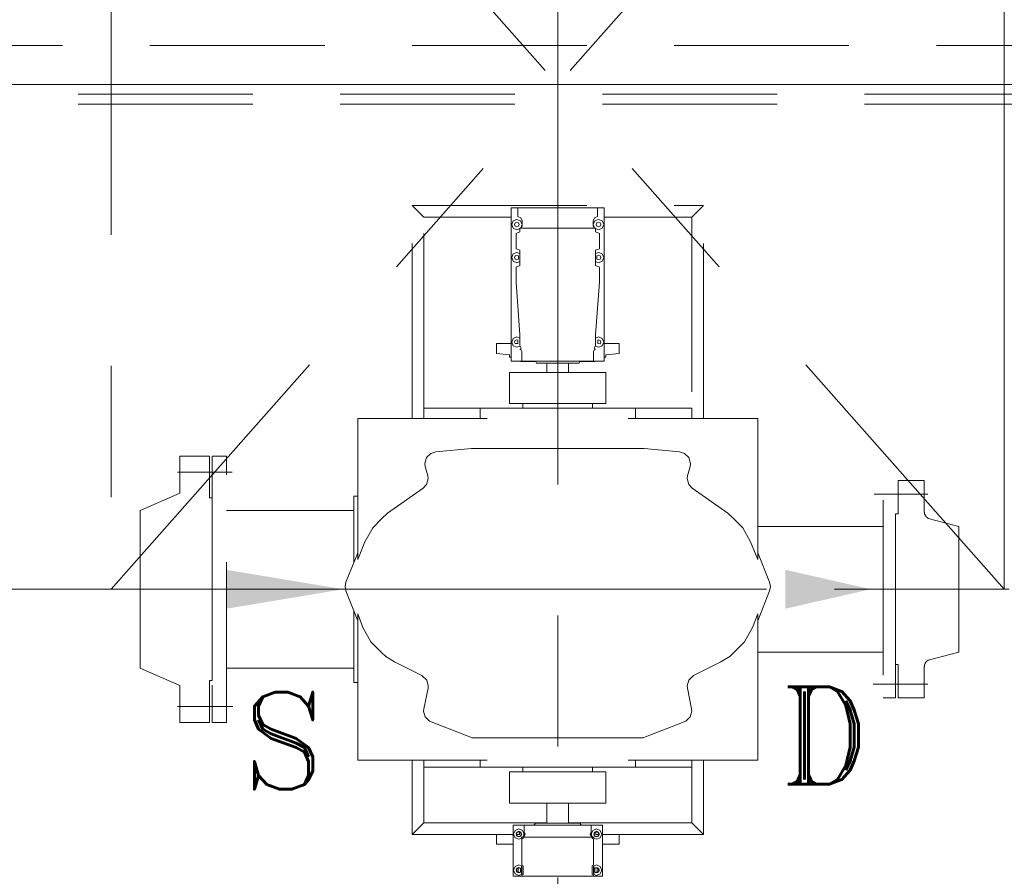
# Model space of a CAD drawing. Header units: inches. Extents: x 0 to 1545919, y 0 to 23143738.
# Tile 154 of 197: x 191205 to 193740, y 159398 to 161604. Entities that reach past the tile are written whole.
import ezdxf

# ---------------------------------------------------------------- set-up
doc = ezdxf.new("R2010")
doc.units = ezdxf.units.IN
doc.header["$LTSCALE"] = 1800
doc.header["$MEASUREMENT"] = 0
doc.linetypes.add('CENTER', pattern=[2, 1.25, -0.25, 0.25, -0.25])
doc.linetypes.add('HIDDEN', pattern=[0.375, 0.25, -0.125])
doc.layers.get('0').update_dxf_attribs({"color": 253, "lineweight": 5})
doc.layers.get('Defpoints').update_dxf_attribs({"lineweight": 18})
for name, color, linetype, lineweight in [('CEN', 8, 'CENTER', 18), ('DIM', 4, 'Continuous', 18), ('EQUIP', 8, 'HIDDEN', 9), ('TEXT', 3, 'Continuous', 18)]:
    doc.layers.add(name, color=color, linetype=linetype, lineweight=lineweight)
doc.styles.add('ROMANS', font='romans.shx')
doc.styles.add('ROMANT', font='romant')
doc.dimstyles.new('USER175', dxfattribs={"dimscale": 175, "dimtxt": 2, "dimasz": 1.75, "dimexe": 0, "dimexo": 0, "dimgap": 0.5, "dimtad": 1, "dimdec": 0, "dimzin": 0, "dimdsep": 46, "dimtxsty": 'ROMANS', "dimcen": 0, "dimclrd": 4, "dimclre": 4, "dimclrt": 4, "dimadec": 0, "dimazin": 0, "dimtfac": 0.09, "dimtdec": 0, "dimtix": 1, "dimtofl": 0, "dimtmove": 0, "dimatfit": 3, "dimfxl": 1, "dimtolj": 1, "dimtzin": 0, "dimarcsym": 0})

# ---------------------------------------------------------------- blocks, each defined once
blk = doc.blocks.new('*D789')
at = {"layer": 'Defpoints', "color": 0, "transparency": 16777216}
for p in [(193740, 162737), (195606.4, 162737), (194788.4, 160137)]:
    blk.add_point(p, dxfattribs=at)
at = {"layer": 'DIM', "color": 4, "lineweight": -2, "transparency": 16777216}
for p, q in [((193740, 162737), (195606.4, 162737)), ((195606.4, 160443.3), (195606.4, 162430.8)), ((194788.4, 160137), (195606.4, 160137))]:
    blk.add_line(p, q, dxfattribs=at)
at = {"layer": 'DIM', "color": 4, "transparency": 16777216}
for points in [[(195555.4, 162430.8), (195657.5, 162430.8), (195606.4, 162737)], [(195555.4, 160443.3), (195657.5, 160443.3), (195606.4, 160137)]]:
    blk.add_solid(points, dxfattribs=at)
at = {"layer": 'DIM', "color": 4, "transparency": 16777216, "insert": (195343.9, 161437), "char_height": 350, "attachment_point": 5, "rotation": 90, "style": 'ROMANS'}
blk.add_mtext('\\A1;2600', dxfattribs=at)
blk = doc.blocks.new('MDBFP')
for p, q in [((71037.2, 78327.6), (75247.2, 78327.6)), ((71037.2, 78327.6), (75247.2, 78327.6)), ((71037.2, 78302.6), (75222.2, 78302.6)), ((71037.2, 78302.6), (75222.2, 78302.6)), ((71037.2, 78277.1), (75072.2, 78277.1)), ((71037.2, 78277.1), (75072.2, 78277.1)), ((72572.2, 78015.6), (72602.2, 77985.6)), ((72572.2, 77467.6), (72572.2, 78015.6)), ((72572.2, 78015.6), (73322.2, 78015.6)), ((72572.2, 78015.6), (73322.2, 78015.6)), ((72572.2, 77467.6), (72572.2, 78015.6)), ((72572.2, 78015.6), (72602.2, 77985.6)), ((72827.2, 77615.1), (72827.2, 78009.6)), ((72827.2, 78009.6), (72844.8, 78009.6)), ((72827.2, 78009.6), (72844.8, 78009.6)), ((72827.2, 77615.1), (72827.2, 78009.6)), ((72844.8, 78009.6), (73049.6, 78009.6)), ((72844.8, 77987.4), (72844.8, 78009.6)), ((72844.8, 77987.4), (72844.8, 78009.6)), ((72844.8, 78009.6), (73049.6, 78009.6)), ((73049.6, 78009.6), (73067.2, 78009.6)), ((73049.6, 78009.6), (73049.6, 77987.4)), ((73049.6, 78009.6), (73049.6, 77987.4)), ((73049.6, 78009.6), (73067.2, 78009.6)), ((73067.2, 78009.6), (73067.2, 77615.1)), ((73067.2, 78009.6), (73067.2, 77615.1)), ((73322.2, 78015.6), (73292.2, 77985.6)), ((73322.2, 78015.6), (73292.2, 77985.6)), ((73322.2, 77467.6), (73322.2, 78015.6)), ((73322.2, 77467.6), (73322.2, 78015.6)), ((72602.2, 77985.6), (72827.2, 77985.6)), ((72602.2, 77494.1), (72602.2, 77985.6)), ((72602.2, 77494.1), (72602.2, 77985.6)), ((72602.2, 77985.6), (72827.2, 77985.6)), ((72828.7, 77966.6), (72832.7, 77976.1)), ((72828.7, 77966.6), (72832.7, 77976.1)), ((72832.7, 77957.1), (72828.7, 77966.6)), ((72832.7, 77957.1), (72828.7, 77966.6)), ((72832.7, 77976.1), (72842.2, 77980.1)), ((72832.7, 77976.1), (72842.2, 77980.1)), ((72836.2, 77966.6), (72838, 77970.8)), ((72836.2, 77966.6), (72838, 77970.8)), ((72838, 77962.4), (72836.2, 77966.6)), ((72838, 77962.4), (72836.2, 77966.6)), ((72838, 77970.8), (72842.2, 77972.6)), ((72838, 77970.8), (72842.2, 77972.6)), ((72842.2, 77980.1), (72851.7, 77976.1)), ((72842.2, 77980.1), (72851.7, 77976.1)), ((72842.2, 77972.6), (72846.4, 77970.8)), ((72842.2, 77972.6), (72846.4, 77970.8)), ((72844.8, 77987.4), (72852.4, 77984.3)), ((72844.8, 77987.4), (72852.4, 77984.3)), ((72846.4, 77970.8), (72848.2, 77966.6)), ((72846.4, 77970.8), (72848.2, 77966.6)), ((72848.2, 77966.6), (72846.4, 77962.4)), ((72848.2, 77966.6), (72846.4, 77962.4)), ((72851.7, 77976.1), (72855.7, 77966.6)), ((72851.7, 77976.1), (72855.7, 77966.6)), ((72852.4, 77984.3), (72855.6, 77976.6)), ((72852.4, 77984.3), (72855.6, 77976.6)), ((72855.7, 77966.6), (72852.4, 77958.5)), ((72855.7, 77966.6), (72852.4, 77958.5)), ((72855.6, 77976.6), (72855.6, 77962.6)), ((72855.6, 77976.6), (72855.6, 77962.6)), ((73038.7, 77966.6), (73042.7, 77976.1)), ((73038.7, 77966.6), (73042.7, 77976.1)), ((73042, 77958.5), (73038.7, 77966.6)), ((73042, 77958.5), (73038.7, 77966.6)), ((73038.8, 77976.6), (73042, 77984.3)), ((73038.8, 77976.6), (73042, 77984.3)), ((73038.8, 77962.6), (73038.8, 77976.6)), ((73038.8, 77962.6), (73038.8, 77976.6)), ((73042, 77984.3), (73049.6, 77987.4)), ((73042, 77984.3), (73049.6, 77987.4)), ((73042.7, 77976.1), (73052.2, 77980.1)), ((73042.7, 77976.1), (73052.2, 77980.1)), ((73046.2, 77966.6), (73048, 77970.8)), ((73046.2, 77966.6), (73048, 77970.8)), ((73048, 77962.4), (73046.2, 77966.6)), ((73048, 77962.4), (73046.2, 77966.6)), ((73048, 77970.8), (73052.2, 77972.6)), ((73048, 77970.8), (73052.2, 77972.6)), ((73052.2, 77980.1), (73061.7, 77976.1)), ((73052.2, 77980.1), (73061.7, 77976.1)), ((73052.2, 77972.6), (73056.4, 77970.8)), ((73052.2, 77972.6), (73056.4, 77970.8)), ((73056.4, 77970.8), (73058.2, 77966.6)), ((73056.4, 77970.8), (73058.2, 77966.6)), ((73058.2, 77966.6), (73056.4, 77962.4)), ((73058.2, 77966.6), (73056.4, 77962.4)), ((73061.7, 77976.1), (73065.7, 77966.6)), ((73061.7, 77976.1), (73065.7, 77966.6)), ((73065.7, 77966.6), (73061.7, 77957.1)), ((73065.7, 77966.6), (73061.7, 77957.1)), ((73067.2, 77985.6), (73292.2, 77985.6)), ((73067.2, 77985.6), (73292.2, 77985.6)), ((73292.2, 77985.6), (73292.2, 77494.1)), ((73292.2, 77985.6), (73292.2, 77494.1)), ((72842.2, 77953.1), (72832.7, 77957.1)), ((72842.2, 77953.1), (72832.7, 77957.1)), ((72842.2, 77960.6), (72838, 77962.4)), ((72842.2, 77960.6), (72838, 77962.4)), ((72849.7, 77947.8), (72839.8, 77943.7)), ((72849.7, 77947.8), (72839.8, 77943.7)), ((72839.8, 77904.5), (72839.8, 77943.7)), ((72839.8, 77904.5), (72839.8, 77943.7)), ((72846.4, 77962.4), (72842.2, 77960.6)), ((72846.4, 77962.4), (72842.2, 77960.6)), ((72849.7, 77956.2), (72842.2, 77953.1)), ((72849.7, 77956.2), (72842.2, 77953.1)), ((72853.8, 77959.1), (72849.7, 77957.6)), ((72853.8, 77959.1), (72849.7, 77957.6)), ((72849.7, 77957.6), (73044.7, 77957.6)), ((72849.7, 77957.6), (72849.7, 77947.8)), ((72849.7, 77957.6), (72849.7, 77947.8)), ((72849.7, 77957.6), (73044.7, 77957.6)), ((72855.6, 77962.6), (72853.8, 77959.1)), ((72855.6, 77962.6), (72853.8, 77959.1)), ((73040.6, 77959.1), (73038.8, 77962.6)), ((73040.6, 77959.1), (73038.8, 77962.6)), ((73044.7, 77957.6), (73040.6, 77959.1)), ((73044.7, 77957.6), (73040.6, 77959.1)), ((73044.7, 77947.8), (73044.7, 77957.6)), ((73044.7, 77947.8), (73044.7, 77957.6)), ((73052.2, 77953.1), (73044.7, 77956.2)), ((73052.2, 77953.1), (73044.7, 77956.2)), ((73054.6, 77943.7), (73044.7, 77947.8)), ((73054.6, 77943.7), (73044.7, 77947.8)), ((73052.2, 77960.6), (73048, 77962.4)), ((73052.2, 77960.6), (73048, 77962.4)), ((73056.4, 77962.4), (73052.2, 77960.6)), ((73056.4, 77962.4), (73052.2, 77960.6)), ((73061.7, 77957.1), (73052.2, 77953.1)), ((73061.7, 77957.1), (73052.2, 77953.1)), ((73054.6, 77943.7), (73054.6, 77904.5)), ((73054.6, 77943.7), (73054.6, 77904.5)), ((72828.7, 77881.6), (72832.7, 77891.1)), ((72828.7, 77881.6), (72832.7, 77891.1)), ((72832.7, 77891.1), (72842.2, 77895.1)), ((72832.7, 77891.1), (72842.2, 77895.1)), ((72839.8, 77904.5), (72849.7, 77900.4)), ((72839.8, 77904.5), (72849.7, 77900.4)), ((72842.2, 77895.1), (72849.7, 77892)), ((72842.2, 77895.1), (72849.7, 77892)), ((72849.7, 77900.4), (72849.7, 77861.3)), ((72849.7, 77900.4), (72849.7, 77861.3)), ((73044.7, 77900.4), (73049.7, 77902.5)), ((73044.7, 77900.4), (73049.7, 77902.5)), ((73044.7, 77861.3), (73044.7, 77900.4)), ((73044.7, 77861.3), (73044.7, 77900.4)), ((73044.7, 77892), (73052.2, 77895.1)), ((73044.7, 77892), (73052.2, 77895.1)), ((73049.7, 77902.5), (73054.6, 77904.5)), ((73049.7, 77902.5), (73054.6, 77904.5)), ((73052.2, 77895.1), (73061.7, 77891.1)), ((73052.2, 77895.1), (73061.7, 77891.1)), ((73061.7, 77891.1), (73065.7, 77881.6)), ((73061.7, 77891.1), (73065.7, 77881.6)), ((72832.7, 77872.1), (72828.7, 77881.6)), ((72832.7, 77872.1), (72828.7, 77881.6)), ((72842.2, 77868.1), (72832.7, 77872.1)), ((72842.2, 77868.1), (72832.7, 77872.1)), ((72836.2, 77881.6), (72838, 77885.8)), ((72836.2, 77881.6), (72838, 77885.8)), ((72838, 77877.4), (72836.2, 77881.6)), ((72838, 77877.4), (72836.2, 77881.6)), ((72838, 77885.8), (72842.2, 77887.6)), ((72838, 77885.8), (72842.2, 77887.6)), ((72842.2, 77875.6), (72838, 77877.4)), ((72842.2, 77875.6), (72838, 77877.4)), ((72842.2, 77887.6), (72846.4, 77885.8)), ((72842.2, 77887.6), (72846.4, 77885.8)), ((72846.4, 77877.4), (72842.2, 77875.6)), ((72846.4, 77877.4), (72842.2, 77875.6)), ((72849.7, 77871.2), (72842.2, 77868.1)), ((72849.7, 77871.2), (72842.2, 77868.1)), ((72846.4, 77877.4), (72846.4, 77885.8)), ((72846.4, 77877.4), (72846.4, 77885.8)), ((73052.2, 77868.1), (73044.7, 77871.2)), ((73052.2, 77868.1), (73044.7, 77871.2)), ((73048, 77885.8), (73052.2, 77887.6)), ((73048, 77885.8), (73052.2, 77887.6)), ((73048, 77877.4), (73048, 77885.8)), ((73048, 77877.4), (73048, 77885.8)), ((73052.2, 77875.6), (73048, 77877.4)), ((73052.2, 77875.6), (73048, 77877.4)), ((73052.2, 77887.6), (73056.4, 77885.8)), ((73052.2, 77887.6), (73056.4, 77885.8)), ((73056.4, 77877.4), (73052.2, 77875.6)), ((73056.4, 77877.4), (73052.2, 77875.6)), ((73061.7, 77872.1), (73052.2, 77868.1)), ((73061.7, 77872.1), (73052.2, 77868.1)), ((73056.4, 77885.8), (73058.2, 77881.6)), ((73056.4, 77885.8), (73058.2, 77881.6)), ((73058.2, 77881.6), (73056.4, 77877.4)), ((73058.2, 77881.6), (73056.4, 77877.4)), ((73065.7, 77881.6), (73061.7, 77872.1)), ((73065.7, 77881.6), (73061.7, 77872.1)), ((72849.7, 77861.3), (72839.8, 77857.2)), ((72849.7, 77861.3), (72839.8, 77857.2)), ((72839.8, 77818), (72839.8, 77857.2)), ((72839.8, 77818), (72839.8, 77857.2)), ((73054.6, 77857.2), (73044.7, 77861.3)), ((73054.6, 77857.2), (73044.7, 77861.3)), ((73054.6, 77857.2), (73054.6, 77818)), ((73054.6, 77857.2), (73054.6, 77818)), ((72839.8, 77818), (72849.7, 77682.9)), ((72839.8, 77818), (72849.7, 77682.9)), ((73044.7, 77682.9), (73054.6, 77818)), ((73044.7, 77682.9), (73054.6, 77818)), ((72828.7, 77664.1), (72832.7, 77673.6)), ((72828.7, 77664.1), (72832.7, 77673.6)), ((72832.7, 77654.6), (72828.7, 77664.1)), ((72832.7, 77654.6), (72828.7, 77664.1)), ((72832.7, 77673.6), (72842.2, 77677.6)), ((72832.7, 77673.6), (72842.2, 77677.6)), ((72836.2, 77664.1), (72838, 77668.3)), ((72836.2, 77664.1), (72838, 77668.3)), ((72837.9, 77660.1), (72836.2, 77664.1)), ((72837.9, 77660.1), (72836.2, 77664.1)), ((72838, 77668.3), (72842.2, 77670.1)), ((72838, 77668.3), (72842.2, 77670.1)), ((72842.2, 77677.6), (72849.7, 77674.5)), ((72842.2, 77677.6), (72849.7, 77674.5)), ((72842.2, 77670.1), (72844.2, 77669.3)), ((72842.2, 77670.1), (72844.2, 77669.3)), ((72844.2, 77660.1), (72844.2, 77669.3)), ((72844.2, 77660.1), (72844.2, 77669.3)), ((72849.7, 77682.9), (72849.7, 77655.1)), ((72849.7, 77682.9), (72849.7, 77655.1)), ((73044.7, 77655.1), (73044.7, 77682.9)), ((73044.7, 77655.1), (73044.7, 77682.9)), ((73044.7, 77674.5), (73052.2, 77677.6)), ((73044.7, 77674.5), (73052.2, 77677.6)), ((73050.2, 77669.3), (73052.2, 77670.1)), ((73050.2, 77669.3), (73052.2, 77670.1)), ((73050.2, 77660.1), (73050.2, 77669.3)), ((73050.2, 77660.1), (73050.2, 77669.3)), ((73052.2, 77677.6), (73061.7, 77673.6)), ((73052.2, 77677.6), (73061.7, 77673.6)), ((73052.2, 77670.1), (73056.4, 77668.3)), ((73052.2, 77670.1), (73056.4, 77668.3)), ((73056.4, 77668.3), (73058.2, 77664.1)), ((73056.4, 77668.3), (73058.2, 77664.1)), ((73058.2, 77664.1), (73056.4, 77659.9)), ((73058.2, 77664.1), (73056.4, 77659.9)), ((73061.7, 77673.6), (73065.7, 77664.1)), ((73061.7, 77673.6), (73065.7, 77664.1)), ((73065.7, 77664.1), (73061.7, 77654.6)), ((73065.7, 77664.1), (73061.7, 77654.6)), ((72789.2, 77635.1), (72789.2, 77660.1)), ((72789.2, 77660.1), (72827.2, 77660.1)), ((72789.2, 77660.1), (72827.2, 77660.1)), ((72789.2, 77635.1), (72789.2, 77660.1)), ((72842.2, 77650.6), (72832.7, 77654.6)), ((72842.2, 77650.6), (72832.7, 77654.6)), ((72837.9, 77660.1), (72844.2, 77660.1)), ((72837.9, 77660.1), (72844.2, 77660.1)), ((72850.2, 77653.9), (72842.2, 77650.6)), ((72850.2, 77653.9), (72842.2, 77650.6)), ((72851.6, 77646.1), (72849.5, 77645.2)), ((72851.6, 77646.1), (72849.5, 77645.2)), ((72853.3, 77643.6), (72849.5, 77645.2)), ((72853.3, 77643.6), (72849.5, 77645.2)), ((72849.7, 77655.1), (72853, 77648)), ((72849.7, 77655.1), (72853, 77648)), ((72852.4, 77646.4), (72851.6, 77646.1)), ((72852.4, 77646.4), (72851.6, 77646.1)), ((72853, 77648), (72852.4, 77646.4)), ((72853, 77648), (72852.4, 77646.4)), ((72854.8, 77640.1), (72853.3, 77643.6)), ((72854.8, 77640.1), (72853.3, 77643.6)), ((72854.8, 77615.1), (72854.8, 77640.1)), ((72854.8, 77615.1), (72854.8, 77640.1)), ((73041.1, 77643.6), (73039.6, 77640.1)), ((73041.1, 77643.6), (73039.6, 77640.1)), ((73039.6, 77640.1), (73039.6, 77615.1)), ((73039.6, 77640.1), (73039.6, 77615.1)), ((73044.6, 77645.1), (73041.1, 77643.6)), ((73044.6, 77645.1), (73041.1, 77643.6)), ((73041.4, 77648), (73044.7, 77655.1)), ((73041.4, 77648), (73044.7, 77655.1)), ((73042, 77646.4), (73041.4, 77648)), ((73042, 77646.4), (73041.4, 77648)), ((73042.8, 77646.1), (73042, 77646.4)), ((73042.8, 77646.1), (73042, 77646.4)), ((73044.6, 77645.1), (73042.8, 77646.1)), ((73044.6, 77645.1), (73042.8, 77646.1)), ((73052.2, 77650.6), (73044.2, 77653.9)), ((73052.2, 77650.6), (73044.2, 77653.9)), ((73056.4, 77659.9), (73050.2, 77660.1)), ((73056.4, 77659.9), (73050.2, 77660.1)), ((73061.7, 77654.6), (73052.2, 77650.6)), ((73061.7, 77654.6), (73052.2, 77650.6)), ((73105.2, 77660.1), (73067.2, 77660.1)), ((73105.2, 77660.1), (73067.2, 77660.1)), ((73105.2, 77635.1), (73105.2, 77660.1)), ((73105.2, 77635.1), (73105.2, 77660.1)), ((72823.2, 77631.1), (72789.2, 77635.1)), ((72823.2, 77631.1), (72789.2, 77635.1)), ((72823.2, 77625.1), (72823.2, 77631.1)), ((72823.2, 77625.1), (72823.2, 77631.1)), ((72827.2, 77625.1), (72823.2, 77625.1)), ((72827.2, 77625.1), (72823.2, 77625.1)), ((72854.8, 77615.1), (72827.2, 77615.1)), ((72854.8, 77615.1), (72827.2, 77615.1)), ((72851.2, 77614.1), (72851.2, 77615.1)), ((72851.2, 77614.1), (72851.2, 77615.1)), ((72889.6, 77614.1), (72851.2, 77614.1)), ((72889.6, 77614.1), (72851.2, 77614.1)), ((72854.8, 77615.1), (73039.6, 77615.1)), ((72854.8, 77615.1), (73039.6, 77615.1)), ((72890.7, 77613.6), (72887.2, 77615.1)), ((72890.7, 77613.6), (72887.2, 77615.1)), ((72892.2, 77610.1), (72890.7, 77613.6)), ((72892.2, 77610.1), (72890.7, 77613.6)), ((72892.2, 77610.1), (73002.2, 77610.1)), ((72892.2, 77610.1), (73002.2, 77610.1)), ((72919.2, 77586.1), (72919.2, 77610.1)), ((72919.2, 77586.1), (72919.2, 77610.1)), ((72975.2, 77586.1), (72975.2, 77610.1)), ((72975.2, 77586.1), (72975.2, 77610.1)), ((73002.2, 77610.1), (73003.7, 77613.6)), ((73002.2, 77610.1), (73003.7, 77613.6)), ((73003.7, 77613.6), (73007.2, 77615.1)), ((73003.7, 77613.6), (73007.2, 77615.1)), ((73004.8, 77614.1), (73043.2, 77614.1)), ((73004.8, 77614.1), (73043.2, 77614.1)), ((73067.2, 77615.1), (73039.6, 77615.1)), ((73067.2, 77615.1), (73039.6, 77615.1)), ((73043.2, 77614.1), (73043.2, 77615.1)), ((73043.2, 77614.1), (73043.2, 77615.1)), ((73067.2, 77625.1), (73071.2, 77625.1)), ((73067.2, 77625.1), (73071.2, 77625.1)), ((73071.2, 77631.1), (73105.2, 77635.1)), ((73071.2, 77631.1), (73105.2, 77635.1)), ((73071.2, 77625.1), (73071.2, 77631.1)), ((73071.2, 77625.1), (73071.2, 77631.1)), ((72823.2, 77586.1), (73071.2, 77586.1)), ((72823.2, 77506.1), (72823.2, 77586.1)), ((72823.2, 77506.1), (72823.2, 77586.1)), ((72823.2, 77586.1), (73071.2, 77586.1)), ((73071.2, 77506.1), (73071.2, 77586.1)), ((73071.2, 77506.1), (73071.2, 77586.1)), ((72602.2, 77467.6), (72602.2, 77494.1)), ((72602.2, 77494.1), (72747.2, 77494.1)), ((72602.2, 77494.1), (72747.2, 77494.1)), ((72602.2, 77467.6), (72602.2, 77494.1)), ((72947.2, 77494.1), (72747.2, 77494.1)), ((72747.2, 77494.1), (72747.2, 77467.6)), ((72747.2, 77494.1), (72747.2, 77467.6)), ((72947.2, 77494.1), (72747.2, 77494.1)), ((72823.2, 77506.1), (73071.2, 77506.1)), ((72823.2, 77506.1), (73071.2, 77506.1)), ((72857.2, 77494.1), (72857.2, 77506.1)), ((72857.2, 77494.1), (72857.2, 77506.1)), ((73147.2, 77494.1), (72947.2, 77494.1)), ((73147.2, 77494.1), (72947.2, 77494.1)), ((73037.2, 77494.1), (73037.2, 77506.1)), ((73037.2, 77494.1), (73037.2, 77506.1)), ((73147.2, 77494.1), (73292.2, 77494.1)), ((73147.2, 77494.1), (73147.2, 77467.6)), ((73147.2, 77494.1), (73147.2, 77467.6)), ((73147.2, 77494.1), (73292.2, 77494.1)), ((73292.2, 77494.1), (73292.2, 77467.6)), ((73292.2, 77494.1), (73292.2, 77467.6)), ((72432.2, 77104), (72432.2, 77467.6)), ((72432.2, 77467.6), (72765.7, 77467.6)), ((72432.2, 77467.6), (72765.7, 77467.6)), ((72432.2, 77104), (72432.2, 77467.6)), ((73128.7, 77467.6), (73462.2, 77467.6)), ((73128.7, 77467.6), (73462.2, 77467.6)), ((73462.2, 77467.6), (73462.2, 77104)), ((73462.2, 77467.6), (73462.2, 77104)), ((72633.3, 77381.4), (72724.8, 77390)), ((72633.3, 77381.4), (72724.8, 77390)), ((72724.8, 77390), (72727.8, 77390.1)), ((72724.8, 77390), (72727.8, 77390.1)), ((73167, 77390.1), (72727.8, 77390.1)), ((73167, 77390.1), (72727.8, 77390.1)), ((73167, 77390.1), (73169.6, 77390)), ((73167, 77390.1), (73169.6, 77390)), ((73169.6, 77390), (73261.1, 77381.4)), ((73169.6, 77390), (73261.1, 77381.4)), ((71974.2, 77370.6), (71974.2, 77275.1)), ((71974.2, 77370.6), (72050.2, 77370.6)), ((72050.2, 77370.6), (72050.2, 77262.6)), ((72605.4, 77351.6), (72609.5, 77366.6)), ((72605.4, 77351.6), (72609.5, 77366.6)), ((72609.5, 77366.6), (72620.8, 77377.6)), ((72609.5, 77366.6), (72620.8, 77377.6)), ((72620.8, 77377.6), (72633.3, 77381.4)), ((72620.8, 77377.6), (72633.3, 77381.4)), ((73261.1, 77381.4), (73273.6, 77377.6)), ((73261.1, 77381.4), (73273.6, 77377.6)), ((73273.6, 77377.6), (73284.9, 77366.6)), ((73273.6, 77377.6), (73284.9, 77366.6)), ((73284.9, 77366.6), (73289, 77351.6)), ((73284.9, 77366.6), (73289, 77351.6)), ((72606.3, 77344.1), (72605.4, 77351.6)), ((72606.3, 77344.1), (72605.4, 77351.6)), ((72612.8, 77319.9), (72606.3, 77344.1)), ((72612.8, 77319.9), (72606.3, 77344.1)), ((73288.1, 77344.1), (73281.6, 77319.9)), ((73288.1, 77344.1), (73281.6, 77319.9)), ((73289, 77351.6), (73288.1, 77344.1)), ((73289, 77351.6), (73288.1, 77344.1)), ((72609.6, 77297.4), (72613.7, 77312.4)), ((72609.6, 77297.4), (72613.7, 77312.4)), ((72613.7, 77312.4), (72612.8, 77319.9)), ((72613.7, 77312.4), (72612.8, 77319.9)), ((73281.6, 77319.9), (73280.7, 77312.4)), ((73281.6, 77319.9), (73280.7, 77312.4)), ((73280.7, 77312.4), (73284.8, 77297.4)), ((73280.7, 77312.4), (73284.8, 77297.4)), ((73824.2, 77307.6), (73824.2, 77221.6)), ((73891.2, 77307.6), (73824.2, 77307.6)), ((73891.2, 77307.6), (73891.2, 77227.6)), ((72509.1, 77223.7), (72600.9, 77288.1)), ((72509.1, 77223.7), (72600.9, 77288.1)), ((72600.9, 77288.1), (72609.6, 77297.4)), ((72600.9, 77288.1), (72609.6, 77297.4)), ((73284.8, 77297.4), (73293.5, 77288.1)), ((73284.8, 77297.4), (73293.5, 77288.1)), ((73293.5, 77288.1), (73385.5, 77223.5)), ((73293.5, 77288.1), (73385.5, 77223.5)), ((71974.2, 77275.1), (71872.2, 77230.6)), ((72057.2, 76792.6), (72057.2, 77262.6)), ((72422.2, 77267.6), (72422.2, 77096.6)), ((72422.2, 77267.6), (72432.2, 77267.6)), ((72422.2, 77267.6), (72432.2, 77267.6)), ((72422.2, 77267.6), (72422.2, 77096.6)), ((71872.2, 76824.6), (71872.2, 77230.6)), ((72470.8, 77185.9), (72493.5, 77208.6)), ((72470.8, 77185.9), (72493.5, 77208.6)), ((72493.5, 77208.6), (72509.1, 77223.7)), ((72493.5, 77208.6), (72509.1, 77223.7)), ((73385.5, 77223.5), (73400.9, 77208.6)), ((73385.5, 77223.5), (73400.9, 77208.6)), ((73400.9, 77208.6), (73423.6, 77185.9)), ((73400.9, 77208.6), (73423.6, 77185.9)), ((73817.2, 77221.6), (73817.2, 76833.6)), ((73824.2, 77221.6), (73817.2, 77221.6)), ((73901.4, 77210.2), (73980.2, 77189.6)), ((72450.9, 77150), (72470.8, 77185.9)), ((72450.9, 77150), (72470.8, 77185.9)), ((73423.6, 77185.9), (73443.5, 77150)), ((73423.6, 77185.9), (73443.5, 77150)), ((73980.2, 77189.6), (73980.2, 76865.6)), ((72432.2, 77104), (72450.9, 77150)), ((72432.2, 77104), (72450.9, 77150)), ((73443.5, 77150), (73462.2, 77104)), ((73443.5, 77150), (73462.2, 77104)), ((72432.2, 77121.3), (72401.7, 77046.2)), ((72432.2, 77121.3), (72401.7, 77046.2)), ((73462.2, 77121.3), (73492.7, 77046.2)), ((73462.2, 77121.3), (73492.7, 77046.2)), ((72401.7, 77046.2), (72399.5, 77034.9)), ((72401.7, 77046.2), (72399.5, 77034.9)), ((72399.5, 77034.9), (72401.6, 77023.9)), ((72399.5, 77034.9), (72401.6, 77023.9)), ((73492.7, 77046.2), (73494.9, 77034.9)), ((73492.7, 77046.2), (73494.9, 77034.9)), ((73494.9, 77034.9), (73492.8, 77023.9)), ((73494.9, 77034.9), (73492.8, 77023.9)), ((72401.6, 77023.9), (72432.2, 76946.3)), ((72401.6, 77023.9), (72432.2, 76946.3)), ((73492.8, 77023.9), (73462.2, 76946.3)), ((73492.8, 77023.9), (73462.2, 76946.3)), ((72422.2, 76971.6), (72422.2, 76787.6)), ((72422.2, 76971.6), (72422.2, 76787.6)), ((72432.2, 76587.6), (72432.2, 76964)), ((72445.8, 76929.5), (72432.2, 76964)), ((72445.8, 76929.5), (72432.2, 76964)), ((72432.2, 76587.6), (72432.2, 76964)), ((73462.2, 76964), (73448.6, 76929.5)), ((73462.2, 76964), (73448.6, 76929.5)), ((73462.2, 76964), (73462.2, 76587.6)), ((73462.2, 76964), (73462.2, 76587.6)), ((72466.4, 76891.9), (72445.8, 76929.5)), ((72466.4, 76891.9), (72445.8, 76929.5)), ((73448.6, 76929.5), (73428, 76891.9)), ((73448.6, 76929.5), (73428, 76891.9)), ((72493.5, 76864.8), (72466.4, 76891.9)), ((72493.5, 76864.8), (72466.4, 76891.9)), ((73428, 76891.9), (73400.9, 76864.8)), ((73428, 76891.9), (73400.9, 76864.8)), ((72504.4, 76854.2), (72493.5, 76864.8)), ((72504.4, 76854.2), (72493.5, 76864.8)), ((72526.9, 76840.8), (72504.4, 76854.2)), ((72526.9, 76840.8), (72504.4, 76854.2)), ((73390, 76854.2), (73367.5, 76840.8)), ((73390, 76854.2), (73367.5, 76840.8)), ((73400.9, 76864.8), (73390, 76854.2)), ((73400.9, 76864.8), (73390, 76854.2)), ((73901.4, 76845), (73980.2, 76865.6)), ((71974.2, 76780.1), (71872.2, 76824.6)), ((72597.3, 76805.5), (72526.9, 76840.8)), ((72597.3, 76805.5), (72526.9, 76840.8)), ((73367.5, 76840.8), (73297.1, 76805.5)), ((73367.5, 76840.8), (73297.1, 76805.5)), ((73824.2, 76833.6), (73817.2, 76833.6)), ((73824.2, 76747.6), (73824.2, 76833.6)), ((73824.2, 76747.6), (73824.2, 76833.6)), ((73891.2, 76747.6), (73891.2, 76827.6)), ((72598.5, 76804.8), (72597.3, 76805.5)), ((72598.5, 76804.8), (72597.3, 76805.5)), ((72609.9, 76793.8), (72598.5, 76804.8)), ((72609.9, 76793.8), (72598.5, 76804.8)), ((73295.9, 76804.8), (73284.5, 76793.8)), ((73295.9, 76804.8), (73284.5, 76793.8)), ((73297.1, 76805.5), (73295.9, 76804.8)), ((73297.1, 76805.5), (73295.9, 76804.8)), ((71974.2, 76684.6), (71974.2, 76780.1)), ((72050.2, 76684.6), (72050.2, 76792.6)), ((72050.2, 76792.6), (72057.2, 76792.6)), ((72422.2, 76787.6), (72432.2, 76787.6)), ((72422.2, 76787.6), (72432.2, 76787.6)), ((72614, 76778.8), (72609.9, 76793.8)), ((72614, 76778.8), (72609.9, 76793.8)), ((72613.4, 76772.9), (72614, 76778.8)), ((72613.4, 76772.9), (72614, 76778.8)), ((73284.5, 76793.8), (73280.4, 76778.8)), ((73284.5, 76793.8), (73280.4, 76778.8)), ((73280.4, 76778.8), (73281, 76772.9)), ((73280.4, 76778.8), (73281, 76772.9)), ((72602.4, 76719.6), (72613.4, 76772.9)), ((72602.4, 76719.6), (72613.4, 76772.9)), ((73281, 76772.9), (73292, 76719.6)), ((73281, 76772.9), (73292, 76719.6)), ((73891.2, 76747.6), (73824.2, 76747.6)), ((72601.8, 76713.7), (72602.4, 76719.6)), ((72601.8, 76713.7), (72602.4, 76719.6)), ((72605.9, 76698.7), (72601.8, 76713.7)), ((72605.9, 76698.7), (72601.8, 76713.7)), ((72617.3, 76687.7), (72605.9, 76698.7)), ((72617.3, 76687.7), (72605.9, 76698.7)), ((73288.5, 76698.7), (73277.1, 76687.7)), ((73288.5, 76698.7), (73277.1, 76687.7)), ((73292.6, 76713.7), (73288.5, 76698.7)), ((73292.6, 76713.7), (73288.5, 76698.7)), ((73292, 76719.6), (73292.6, 76713.7)), ((73292, 76719.6), (73292.6, 76713.7)), ((71974.2, 76684.6), (72050.2, 76684.6)), ((72621.3, 76685.8), (72617.3, 76687.7)), ((72621.3, 76685.8), (72617.3, 76687.7)), ((72725.4, 76645.5), (72621.3, 76685.8)), ((72725.4, 76645.5), (72621.3, 76685.8)), ((73273.2, 76685.8), (73169.1, 76645.5)), ((73273.2, 76685.8), (73169.1, 76645.5)), ((73277.1, 76687.7), (73273.2, 76685.8)), ((73277.1, 76687.7), (73273.2, 76685.8)), ((72727.3, 76645.1), (72725.4, 76645.5)), ((72727.3, 76645.1), (72725.4, 76645.5)), ((73167, 76645.1), (72727.3, 76645.1)), ((73167, 76645.1), (72727.3, 76645.1)), ((73169.1, 76645.5), (73167, 76645.1)), ((73169.1, 76645.5), (73167, 76645.1)), ((72765.7, 76587.6), (72432.2, 76587.6)), ((72765.7, 76587.6), (72432.2, 76587.6)), ((72572.2, 76396.1), (72572.2, 76587.6)), ((72572.2, 76396.1), (72572.2, 76587.6)), ((72602.2, 76569.1), (72602.2, 76587.6)), ((72602.2, 76569.1), (72602.2, 76587.6)), ((72747.2, 76587.6), (72747.2, 76569.1)), ((72747.2, 76587.6), (72747.2, 76569.1)), ((73462.2, 76587.6), (73128.7, 76587.6)), ((73462.2, 76587.6), (73128.7, 76587.6)), ((73147.2, 76587.6), (73147.2, 76569.1)), ((73147.2, 76587.6), (73147.2, 76569.1)), ((73292.2, 76587.6), (73292.2, 76569.1)), ((73292.2, 76587.6), (73292.2, 76569.1)), ((73322.2, 76396.1), (73322.2, 76587.6)), ((73322.2, 76396.1), (73322.2, 76587.6)), ((72747.2, 76569.1), (72602.2, 76569.1)), ((72602.2, 76426.1), (72602.2, 76569.1)), ((72602.2, 76426.1), (72602.2, 76569.1)), ((72747.2, 76569.1), (72602.2, 76569.1)), ((72947.2, 76569.1), (72747.2, 76569.1)), ((72947.2, 76569.1), (72747.2, 76569.1)), ((72947.2, 76557.1), (72823.2, 76557.1)), ((72823.2, 76557.1), (72823.2, 76477.1)), ((72823.2, 76557.1), (72823.2, 76477.1)), ((72947.2, 76557.1), (72823.2, 76557.1)), ((72857.2, 76569.1), (72857.2, 76557.1)), ((72857.2, 76569.1), (72857.2, 76557.1)), ((73147.2, 76569.1), (72947.2, 76569.1)), ((73147.2, 76569.1), (72947.2, 76569.1)), ((73071.2, 76557.1), (72947.2, 76557.1)), ((73071.2, 76557.1), (72947.2, 76557.1)), ((73037.2, 76569.1), (73037.2, 76557.1)), ((73037.2, 76569.1), (73037.2, 76557.1)), ((73071.2, 76557.1), (73071.2, 76477.1)), ((73071.2, 76557.1), (73071.2, 76477.1)), ((73292.2, 76569.1), (73147.2, 76569.1)), ((73292.2, 76569.1), (73147.2, 76569.1)), ((73292.2, 76569.1), (73292.2, 76426.1)), ((73292.2, 76569.1), (73292.2, 76426.1)), ((72947.2, 76477.1), (72823.2, 76477.1)), ((72947.2, 76477.1), (72823.2, 76477.1)), ((72919.2, 76425.1), (72919.2, 76477.1)), ((72919.2, 76425.1), (72919.2, 76477.1)), ((73071.2, 76477.1), (72947.2, 76477.1)), ((73071.2, 76477.1), (72947.2, 76477.1)), ((72975.2, 76425.1), (72975.2, 76477.1)), ((72975.2, 76425.1), (72975.2, 76477.1)), ((72572.2, 76396.1), (72602.2, 76426.1)), ((72572.2, 76396.1), (72602.2, 76426.1)), ((72919.2, 76426.1), (72602.2, 76426.1)), ((72919.2, 76426.1), (72602.2, 76426.1)), ((72832.2, 76289.1), (72832.2, 76420.1)), ((72832.2, 76420.1), (72860.8, 76420.1)), ((72832.2, 76420.1), (72860.8, 76420.1)), ((72832.2, 76289.1), (72832.2, 76420.1)), ((72860.8, 76420.1), (72864, 76420.1)), ((72860.8, 76420.1), (72860.8, 76402.9)), ((72860.8, 76420.1), (72860.8, 76402.9)), ((72860.8, 76420.1), (72864, 76420.1)), ((72864, 76420.1), (73033.6, 76420.1)), ((72864, 76420.1), (73033.6, 76420.1)), ((72884.2, 76420.1), (72887.7, 76421.6)), ((72884.2, 76420.1), (72887.7, 76421.6)), ((72884.2, 76420.1), (72887.7, 76421.6)), ((72884.2, 76420.1), (72887.7, 76421.6)), ((72887.7, 76421.6), (72889.2, 76424.1)), ((72887.7, 76421.6), (72889.2, 76424.1)), ((72889.2, 76425.1), (73005.2, 76425.1)), ((72889.2, 76424.1), (72889.2, 76425.1)), ((72889.2, 76424.1), (72889.2, 76425.1)), ((72889.2, 76425.1), (73005.2, 76425.1)), ((73292.2, 76426.1), (72975.2, 76426.1)), ((73292.2, 76426.1), (72975.2, 76426.1)), ((73005.2, 76424.1), (73005.2, 76425.1)), ((73005.2, 76424.1), (73005.2, 76425.1)), ((73006.7, 76421.6), (73005.2, 76424.1)), ((73006.7, 76421.6), (73005.2, 76424.1)), ((73010.2, 76420.1), (73006.7, 76421.6)), ((73010.2, 76420.1), (73006.7, 76421.6)), ((73010.2, 76420.1), (73006.7, 76421.6)), ((73010.2, 76420.1), (73006.7, 76421.6)), ((73033.6, 76420.1), (73062.2, 76420.1)), ((73033.6, 76402.9), (73033.6, 76420.1)), ((73033.6, 76402.9), (73033.6, 76420.1)), ((73033.6, 76420.1), (73062.2, 76420.1)), ((73062.2, 76420.1), (73062.2, 76289.1)), ((73062.2, 76420.1), (73062.2, 76289.1)), ((73322.2, 76396.1), (73292.2, 76426.1)), ((73322.2, 76396.1), (73292.2, 76426.1)), ((72572.2, 76396.1), (72789.2, 76396.1)), ((72572.2, 76396.1), (72789.2, 76396.1)), ((72789.2, 76371.1), (72789.2, 76396.1)), ((72789.2, 76396.1), (72832.2, 76396.1)), ((72789.2, 76396.1), (72832.2, 76396.1)), ((72789.2, 76371.1), (72789.2, 76396.1)), ((72833.7, 76397.1), (72837.7, 76406.6)), ((72833.7, 76397.1), (72837.7, 76406.6)), ((72837.7, 76387.6), (72833.7, 76397.1)), ((72837.7, 76387.6), (72833.7, 76397.1)), ((72837.7, 76406.6), (72847.2, 76410.6)), ((72837.7, 76406.6), (72847.2, 76410.6)), ((72840, 76397.1), (72842.1, 76402.2)), ((72840, 76397.1), (72842.1, 76402.2)), ((72842.1, 76392), (72840, 76397.1)), ((72842.1, 76392), (72840, 76397.1)), ((72840.9, 76397.1), (72842.7, 76401.6)), ((72840.9, 76397.1), (72842.7, 76401.6)), ((72842.7, 76392.6), (72840.9, 76397.1)), ((72842.7, 76392.6), (72840.9, 76397.1)), ((72841.3, 76396.1), (72849.2, 76396.1)), ((72841.3, 76396.1), (72849.2, 76396.1)), ((72842.1, 76402.2), (72847.2, 76404.3)), ((72842.1, 76402.2), (72847.2, 76404.3)), ((72842.7, 76401.6), (72847.2, 76403.4)), ((72842.7, 76401.6), (72847.2, 76403.4)), ((72847.2, 76410.6), (72856.7, 76406.6)), ((72847.2, 76410.6), (72856.7, 76406.6)), ((72847.2, 76404.3), (72852.3, 76402.2)), ((72847.2, 76404.3), (72852.3, 76402.2)), ((72847.2, 76403.4), (72851.7, 76401.6)), ((72847.2, 76403.4), (72851.7, 76401.6)), ((72849.2, 76396.1), (72849.2, 76402.1)), ((72849.2, 76402.1), (72850.3, 76402.1)), ((72849.2, 76402.1), (72850.3, 76402.1)), ((72849.2, 76396.1), (72849.2, 76402.1)), ((72851.7, 76401.6), (72853.5, 76397.1)), ((72851.7, 76401.6), (72853.5, 76397.1)), ((72853.5, 76397.1), (72851.7, 76392.6)), ((72853.5, 76397.1), (72851.7, 76392.6)), ((72852.3, 76402.2), (72854.4, 76397.1)), ((72852.3, 76402.2), (72854.4, 76397.1)), ((72854.4, 76397.1), (72852.3, 76392)), ((72854.4, 76397.1), (72852.3, 76392)), ((72856.7, 76406.6), (72860.7, 76397.1)), ((72856.7, 76406.6), (72860.7, 76397.1)), ((72860.7, 76397.1), (72857.7, 76389.9)), ((72860.7, 76397.1), (72857.7, 76389.9)), ((72859.3, 76390.6), (72860.8, 76394.1)), ((72859.3, 76390.6), (72860.8, 76394.1)), ((72860, 76398.8), (72860, 76395.4)), ((72860, 76398.8), (72860, 76395.4)), ((72863.2, 76397.1), (72860, 76389.4)), ((72863.2, 76397.1), (72860, 76389.4)), ((72860.8, 76402.9), (72860.7, 76397.1)), ((72860.8, 76402.9), (72860.7, 76397.1)), ((72860.8, 76394.1), (72860.7, 76397.1)), ((72860.8, 76394.1), (72860.7, 76397.1)), ((72860.8, 76402.9), (72863.2, 76397.1)), ((72860.8, 76402.9), (72863.2, 76397.1)), ((73031.2, 76397.1), (73033.6, 76402.9)), ((73031.2, 76397.1), (73033.6, 76402.9)), ((73034.4, 76389.4), (73031.2, 76397.1)), ((73034.4, 76389.4), (73031.2, 76397.1)), ((73033.7, 76397.1), (73033.6, 76402.9)), ((73033.7, 76397.1), (73033.6, 76402.9)), ((73033.6, 76394.1), (73033.7, 76397.1)), ((73033.6, 76394.1), (73033.7, 76397.1)), ((73033.6, 76394.1), (73035.1, 76390.6)), ((73033.6, 76394.1), (73035.1, 76390.6)), ((73033.7, 76397.1), (73037.7, 76406.6)), ((73033.7, 76397.1), (73037.7, 76406.6)), ((73036.7, 76389.9), (73033.7, 76397.1)), ((73036.7, 76389.9), (73033.7, 76397.1)), ((73034.4, 76395.4), (73034.4, 76398.8)), ((73034.4, 76395.4), (73034.4, 76398.8)), ((73037.7, 76406.6), (73047.2, 76410.6)), ((73037.7, 76406.6), (73047.2, 76410.6)), ((73040, 76397.1), (73042.1, 76402.2)), ((73040, 76397.1), (73042.1, 76402.2)), ((73042.1, 76392), (73040, 76397.1)), ((73042.1, 76392), (73040, 76397.1)), ((73040.9, 76397.1), (73042.7, 76401.6)), ((73040.9, 76397.1), (73042.7, 76401.6)), ((73042.7, 76392.6), (73040.9, 76397.1)), ((73042.7, 76392.6), (73040.9, 76397.1)), ((73042.1, 76402.2), (73047.2, 76404.3)), ((73042.1, 76402.2), (73047.2, 76404.3)), ((73042.7, 76401.6), (73047.2, 76403.4)), ((73042.7, 76401.6), (73047.2, 76403.4)), ((73045.2, 76402.1), (73044.1, 76402.1)), ((73045.2, 76402.1), (73044.1, 76402.1)), ((73045.2, 76396.1), (73045.2, 76402.1)), ((73045.2, 76396.1), (73045.2, 76402.1)), ((73053.1, 76396.1), (73045.2, 76396.1)), ((73053.1, 76396.1), (73045.2, 76396.1)), ((73047.2, 76410.6), (73056.7, 76406.6)), ((73047.2, 76410.6), (73056.7, 76406.6)), ((73047.2, 76404.3), (73052.3, 76402.2)), ((73047.2, 76404.3), (73052.3, 76402.2)), ((73047.2, 76403.4), (73051.7, 76401.6)), ((73047.2, 76403.4), (73051.7, 76401.6)), ((73051.7, 76401.6), (73053.5, 76397.1)), ((73051.7, 76401.6), (73053.5, 76397.1)), ((73053.5, 76397.1), (73051.7, 76392.6)), ((73053.5, 76397.1), (73051.7, 76392.6)), ((73052.3, 76402.2), (73054.4, 76397.1)), ((73052.3, 76402.2), (73054.4, 76397.1)), ((73054.4, 76397.1), (73052.3, 76392)), ((73054.4, 76397.1), (73052.3, 76392)), ((73056.7, 76406.6), (73060.7, 76397.1)), ((73056.7, 76406.6), (73060.7, 76397.1)), ((73060.7, 76397.1), (73056.7, 76387.6)), ((73060.7, 76397.1), (73056.7, 76387.6)), ((73105.2, 76396.1), (73062.2, 76396.1)), ((73105.2, 76396.1), (73062.2, 76396.1)), ((73105.2, 76396.1), (73322.2, 76396.1)), ((73105.2, 76371.1), (73105.2, 76396.1)), ((73105.2, 76371.1), (73105.2, 76396.1)), ((73105.2, 76396.1), (73322.2, 76396.1)), ((72832.2, 76371.1), (72789.2, 76371.1)), ((72832.2, 76371.1), (72789.2, 76371.1)), ((72847.2, 76383.6), (72837.7, 76387.6)), ((72847.2, 76383.6), (72837.7, 76387.6)), ((72847.2, 76389.9), (72842.1, 76392)), ((72847.2, 76389.9), (72842.1, 76392)), ((72847.2, 76390.8), (72842.7, 76392.6)), ((72847.2, 76390.8), (72842.7, 76392.6)), ((72851.7, 76392.6), (72847.2, 76390.8)), ((72851.7, 76392.6), (72847.2, 76390.8)), ((72852.3, 76392), (72847.2, 76389.9)), ((72852.3, 76392), (72847.2, 76389.9)), ((72854.8, 76386.7), (72847.2, 76383.6)), ((72854.8, 76386.7), (72847.2, 76383.6)), ((72854, 76389.1), (72854.8, 76389.1)), ((72854, 76389.1), (72854, 76386.4)), ((72854, 76389.1), (72854, 76386.4)), ((72854, 76389.1), (72854.8, 76389.1)), ((72854.8, 76389.1), (72855.8, 76389.1)), ((72854.8, 76386.7), (72854.8, 76389.1)), ((72854.8, 76386.7), (72854.8, 76389.1)), ((72854.8, 76389.1), (72855.8, 76389.1)), ((72854.8, 76386.7), (72854.8, 76384.2)), ((72854.8, 76386.7), (72854.8, 76384.2)), ((72858.4, 76385.7), (72854.8, 76384.2)), ((72858.4, 76385.7), (72854.8, 76384.2)), ((72854.8, 76384.2), (72854.8, 76317)), ((72854.8, 76384.2), (72854.8, 76317)), ((72855.8, 76389.1), (72857.7, 76389.9)), ((72855.8, 76389.1), (72857.7, 76389.9)), ((72857.7, 76389.9), (72859.3, 76390.6)), ((72857.7, 76389.9), (72859.3, 76390.6)), ((72858.4, 76389.1), (72858.4, 76385.7)), ((72858.4, 76389.1), (72858.4, 76385.7)), ((72858.5, 76389.1), (73035.9, 76389.1)), ((72858.5, 76389.1), (73035.9, 76389.1)), ((72859.4, 76389.1), (72860, 76389.4)), ((72859.4, 76389.1), (72860, 76389.4)), ((73035, 76389.1), (73034.4, 76389.4)), ((73035, 76389.1), (73034.4, 76389.4)), ((73035.1, 76390.6), (73036.7, 76389.9)), ((73035.1, 76390.6), (73036.7, 76389.9)), ((73036, 76385.7), (73036, 76389.1)), ((73036, 76385.7), (73036, 76389.1)), ((73039.6, 76384.2), (73036, 76385.7)), ((73039.6, 76384.2), (73036, 76385.7)), ((73036.5, 76389), (73036.7, 76389.9)), ((73036.5, 76389), (73036.7, 76389.9)), ((73036.7, 76389.9), (73038.6, 76389.1)), ((73036.7, 76389.9), (73037.7, 76387.6)), ((73036.7, 76389.9), (73037.7, 76387.6)), ((73036.7, 76389.9), (73038.6, 76389.1)), ((73039.6, 76386.7), (73037.7, 76387.6)), ((73039.6, 76386.7), (73037.7, 76387.6)), ((73038.6, 76389.1), (73039.6, 76389.1)), ((73038.6, 76389.1), (73039.6, 76389.1)), ((73039.6, 76389.1), (73040.4, 76389.1)), ((73039.6, 76389.1), (73039.6, 76386.7)), ((73039.6, 76389.1), (73039.6, 76386.7)), ((73039.6, 76389.1), (73040.4, 76389.1)), ((73047.2, 76383.6), (73039.6, 76386.7)), ((73047.2, 76383.6), (73039.6, 76386.7)), ((73039.6, 76317), (73039.6, 76384.2)), ((73039.6, 76317), (73039.6, 76384.2)), ((73040.4, 76386.4), (73040.4, 76389.1)), ((73040.4, 76386.4), (73040.4, 76389.1)), ((73047.2, 76389.9), (73042.1, 76392)), ((73047.2, 76389.9), (73042.1, 76392)), ((73047.2, 76390.8), (73042.7, 76392.6)), ((73047.2, 76390.8), (73042.7, 76392.6)), ((73051.7, 76392.6), (73047.2, 76390.8)), ((73051.7, 76392.6), (73047.2, 76390.8)), ((73052.3, 76392), (73047.2, 76389.9)), ((73052.3, 76392), (73047.2, 76389.9)), ((73056.7, 76387.6), (73047.2, 76383.6)), ((73056.7, 76387.6), (73047.2, 76383.6)), ((73062.2, 76371.1), (73105.2, 76371.1)), ((73062.2, 76371.1), (73105.2, 76371.1)), ((72837.7, 76313.6), (72847.2, 76317.6)), ((72837.7, 76313.6), (72847.2, 76317.6)), ((72847.2, 76317.6), (72854.8, 76314.5)), ((72847.2, 76317.6), (72854.8, 76314.5)), ((72854.8, 76317), (72858.4, 76315.5)), ((72854.8, 76317), (72858.4, 76315.5)), ((73036, 76315.5), (73039.6, 76317)), ((73036, 76315.5), (73039.6, 76317)), ((73039.6, 76314.5), (73047.2, 76317.6)), ((73039.6, 76314.5), (73047.2, 76317.6)), ((73047.2, 76317.6), (73056.7, 76313.6)), ((73047.2, 76317.6), (73056.7, 76313.6)), ((72833.7, 76304.1), (72837.7, 76313.6)), ((72833.7, 76304.1), (72837.7, 76313.6)), ((72837.7, 76294.6), (72833.7, 76304.1)), ((72837.7, 76294.6), (72833.7, 76304.1)), ((72847.2, 76290.6), (72837.7, 76294.6)), ((72847.2, 76290.6), (72837.7, 76294.6)), ((72840, 76304.1), (72842.1, 76309.2)), ((72840, 76304.1), (72842.1, 76309.2)), ((72842.1, 76299), (72840, 76304.1)), ((72842.1, 76299), (72840, 76304.1)), ((72840.9, 76304.1), (72842.7, 76308.6)), ((72840.9, 76304.1), (72842.7, 76308.6)), ((72842.7, 76299.6), (72840.9, 76304.1)), ((72842.7, 76299.6), (72840.9, 76304.1)), ((72842.1, 76309.2), (72847.2, 76311.3)), ((72842.1, 76309.2), (72847.2, 76311.3)), ((72847.2, 76296.9), (72842.1, 76299)), ((72847.2, 76296.9), (72842.1, 76299)), ((72842.7, 76308.6), (72847.2, 76310.4)), ((72842.7, 76308.6), (72847.2, 76310.4)), ((72847.2, 76297.8), (72842.7, 76299.6)), ((72847.2, 76297.8), (72842.7, 76299.6)), ((72845.2, 76299.1), (72845.2, 76309.6)), ((72845.2, 76299.1), (72845.2, 76309.6)), ((72846.2, 76299.1), (72845.2, 76299.1)), ((72846.2, 76299.1), (72845.2, 76299.1)), ((72847.6, 76298.5), (72846.2, 76299.1)), ((72847.6, 76298.5), (72846.2, 76299.1)), ((72847.2, 76311.3), (72852.3, 76309.2)), ((72847.2, 76311.3), (72852.3, 76309.2)), ((72847.2, 76310.4), (72851.7, 76308.6)), ((72847.2, 76310.4), (72851.7, 76308.6)), ((72851.7, 76299.6), (72847.2, 76297.8)), ((72851.7, 76299.6), (72847.2, 76297.8)), ((72852.3, 76299), (72847.2, 76296.9)), ((72852.3, 76299), (72847.2, 76296.9)), ((72854.8, 76293.7), (72847.2, 76290.6)), ((72854.8, 76293.7), (72847.2, 76290.6)), ((72847.8, 76298), (72847.6, 76298.5)), ((72847.8, 76298), (72847.6, 76298.5)), ((72851.2, 76298.6), (72851.2, 76309.6)), ((72851.2, 76298.6), (72851.2, 76309.6)), ((72852.3, 76309.2), (72854, 76305.1)), ((72852.3, 76309.2), (72854, 76305.1)), ((72854, 76303.1), (72852.3, 76299)), ((72854, 76303.1), (72852.3, 76299)), ((72854, 76314.8), (72854, 76305.1)), ((72854, 76314.8), (72854, 76305.1)), ((72854, 76303.1), (72854, 76293.4)), ((72854, 76303.1), (72854, 76293.4)), ((72854.8, 76293.7), (72854.8, 76314.5)), ((72854.8, 76293.7), (72854.8, 76314.5)), ((72858.4, 76292.7), (72854.8, 76291.2)), ((72858.4, 76292.7), (72854.8, 76291.2)), ((72858.4, 76315.5), (72858.4, 76292.7)), ((72858.4, 76315.5), (72858.4, 76292.7)), ((73036, 76292.7), (73036, 76315.5)), ((73036, 76292.7), (73036, 76315.5)), ((73039.6, 76291.2), (73036, 76292.7)), ((73039.6, 76291.2), (73036, 76292.7)), ((73039.6, 76314.5), (73039.6, 76293.7)), ((73039.6, 76314.5), (73039.6, 76293.7)), ((73047.2, 76290.6), (73039.6, 76293.7)), ((73047.2, 76290.6), (73039.6, 76293.7)), ((73040.4, 76305.1), (73040.4, 76314.8)), ((73040.4, 76305.1), (73040.4, 76314.8)), ((73040.4, 76305.1), (73042.1, 76309.2)), ((73040.4, 76305.1), (73042.1, 76309.2)), ((73040.4, 76293.4), (73040.4, 76303.1)), ((73042.1, 76299), (73040.4, 76303.1)), ((73042.1, 76299), (73040.4, 76303.1)), ((73040.4, 76293.4), (73040.4, 76303.1)), ((73042.1, 76309.2), (73047.2, 76311.3)), ((73042.1, 76309.2), (73047.2, 76311.3)), ((73047.2, 76296.9), (73042.1, 76299)), ((73047.2, 76296.9), (73042.1, 76299)), ((73042.7, 76308.6), (73047.2, 76310.4)), ((73042.7, 76308.6), (73047.2, 76310.4)), ((73047.2, 76297.8), (73042.7, 76299.6)), ((73047.2, 76297.8), (73042.7, 76299.6)), ((73043.2, 76298.6), (73043.2, 76309.6)), ((73043.2, 76298.6), (73043.2, 76309.6)), ((73046.6, 76298), (73046.8, 76298.5)), ((73046.6, 76298), (73046.8, 76298.5)), ((73046.8, 76298.5), (73048.2, 76299.1)), ((73046.8, 76298.5), (73048.2, 76299.1)), ((73047.2, 76311.3), (73052.3, 76309.2)), ((73047.2, 76311.3), (73052.3, 76309.2)), ((73047.2, 76310.4), (73051.7, 76308.6)), ((73047.2, 76310.4), (73051.7, 76308.6)), ((73051.7, 76299.6), (73047.2, 76297.8)), ((73051.7, 76299.6), (73047.2, 76297.8)), ((73052.3, 76299), (73047.2, 76296.9)), ((73052.3, 76299), (73047.2, 76296.9)), ((73056.7, 76294.6), (73047.2, 76290.6)), ((73056.7, 76294.6), (73047.2, 76290.6)), ((73048.2, 76299.1), (73049.2, 76299.1)), ((73048.2, 76299.1), (73049.2, 76299.1)), ((73049.2, 76299.1), (73049.2, 76309.6)), ((73049.2, 76299.1), (73049.2, 76309.6)), ((73051.7, 76308.6), (73053.5, 76304.1)), ((73051.7, 76308.6), (73053.5, 76304.1)), ((73053.5, 76304.1), (73051.7, 76299.6)), ((73053.5, 76304.1), (73051.7, 76299.6)), ((73052.3, 76309.2), (73054.4, 76304.1)), ((73052.3, 76309.2), (73054.4, 76304.1)), ((73054.4, 76304.1), (73052.3, 76299)), ((73054.4, 76304.1), (73052.3, 76299)), ((73056.7, 76313.6), (73060.7, 76304.1)), ((73056.7, 76313.6), (73060.7, 76304.1)), ((73060.7, 76304.1), (73056.7, 76294.6)), ((73060.7, 76304.1), (73056.7, 76294.6)), ((72854.8, 76289.1), (72832.2, 76289.1)), ((72854.8, 76289.1), (72832.2, 76289.1)), ((72854.8, 76291.2), (72854.8, 76289.1)), ((72854.8, 76291.2), (72854.8, 76289.1)), ((72854.8, 76289.1), (73039.6, 76289.1)), ((72854.8, 76289.1), (73039.6, 76289.1)), ((72877.9, 76287.6), (72874.3, 76289.1)), ((72877.9, 76287.6), (72874.3, 76289.1)), ((73016.5, 76287.6), (73020.1, 76289.1)), ((73016.5, 76287.6), (73020.1, 76289.1)), ((73039.6, 76289.1), (73039.6, 76291.2)), ((73039.6, 76289.1), (73039.6, 76291.2)), ((73062.2, 76289.1), (73039.6, 76289.1)), ((73062.2, 76289.1), (73039.6, 76289.1))]:
    blk.add_line(p, q)
for points in [[(75347.2, 73927.6), (75347.2, 64307.6), (70547.2, 64307.6), (70547.2, 78427.6), (75347.2, 78427.6), (75347.2, 74927.6)], [(75347.2, 73927.6), (75347.2, 64307.6), (70547.2, 64307.6), (70547.2, 78427.6), (75347.2, 78427.6), (75347.2, 74927.6)], [(75247.2, 73927.6), (75247.2, 64407.6), (70647.2, 64407.6), (70647.2, 78327.6), (75247.2, 78327.6), (75247.2, 74927.6)], [(75247.2, 73927.6), (75247.2, 64407.6), (70647.2, 64407.6), (70647.2, 78327.6), (75247.2, 78327.6), (75247.2, 74927.6)]]:
    blk.add_lwpolyline(points)
at = {"flags": 128}
for points in [[(72057.2, 76684.6), (72094.2, 76684.6), (72094.2, 77370.6), (72057.2, 77370.6)], [(73785.2, 76747.6), (73817.2, 76747.6), (73817.2, 77307.6), (73785.2, 77307.6)]]:
    blk.add_lwpolyline(points, close=True, dxfattribs=at)
for points in [[(72094.2, 77230.6), (72422.2, 77230.6)], [(73462.2, 77189.6), (73785.2, 77189.6)], [(73462.2, 76865.6), (73785.2, 76865.6)], [(72094.2, 76824.6), (72422.2, 76824.6)]]:
    blk.add_lwpolyline(points, dxfattribs=at)
for centre, start, end in [((73911.2, 77227.6), 180, 240.5889), ((73911.2, 76827.6), 119.4111, 180)]:
    blk.add_arc(centre, 20, start, end)
for points in [[(72094.7, 76977.6), (72094.7, 77077.6), (72394.7, 77027.6)], [(73533.5, 76977.6), (73533.5, 77077.6), (73753.5, 77027.6)]]:
    blk.add_solid(points)
at = {"layer": 'CEN', "ltscale": 0.75}
for p, q in [((71797.2, 79627.6), (74097.2, 77027.6)), ((74097.2, 79627.6), (71797.2, 77027.6)), ((72947.2, 69197.6), (72947.2, 79627.6)), ((72947.2, 69197.6), (72947.2, 79627.6)), ((72057.2, 77027.6), (71872.2, 77027.6))]:
    blk.add_line(p, q, dxfattribs=at)
at = {"layer": 'CEN'}
for p, q in [((71967.8, 77329.2), (72108.7, 77329.2)), ((72050.2, 77262.6), (72057.2, 77262.6)), ((73900.7, 77272.1), (73762.3, 77272.1)), ((73817.2, 77027.6), (73980.2, 77027.6)), ((73900.7, 76783.1), (73759.3, 76783.1)), ((71967.8, 76726), (72110.6, 76726))]:
    blk.add_line(p, q, dxfattribs=at)
at = {"layer": 'CEN', "ltscale": 0.75}
blk.add_lwpolyline([(71797.2, 77027.6), (74097.2, 77027.6), (74097.2, 79627.6), (71797.2, 79627.6)], close=True, dxfattribs=at)
at = {"layer": 'CEN', "flags": 128}
blk.add_lwpolyline([(70959.6, 77027.6), (75145.6, 77027.6)], dxfattribs=at)
at = {"layer": 'TEXT', "style": 'ROMANT'}
for s, p in [('D', (73518.1, 76525.9)), ('S', (72134.2, 76512.6))]:
    blk.add_text(s, height=250, dxfattribs=at).set_placement(p)

msp = doc.modelspace()

# ---------------------------------------------------------------- block references
at = {"layer": 'EQUIP'}
msp.add_blockref('MDBFP', (119642.787, 83109.421), dxfattribs=at)

# ---------------------------------------------------------------- dimensions: what is measured, and where the dimension line sits
at = {"layer": 'DIM'}
dim = msp.add_linear_dim(base=(195606.444, 162737.047), p1=(194788.398, 160137.047), p2=(193740.003, 162737.047), angle=90, dimstyle='USER175', override={"dimtmove": 0}, dxfattribs=at)
dim.commit()
dim.dimension.update_dxf_attribs({"geometry": '*D789', "text_midpoint": (195343.944, 161437.047)})

doc.saveas('drawing.dxf')
